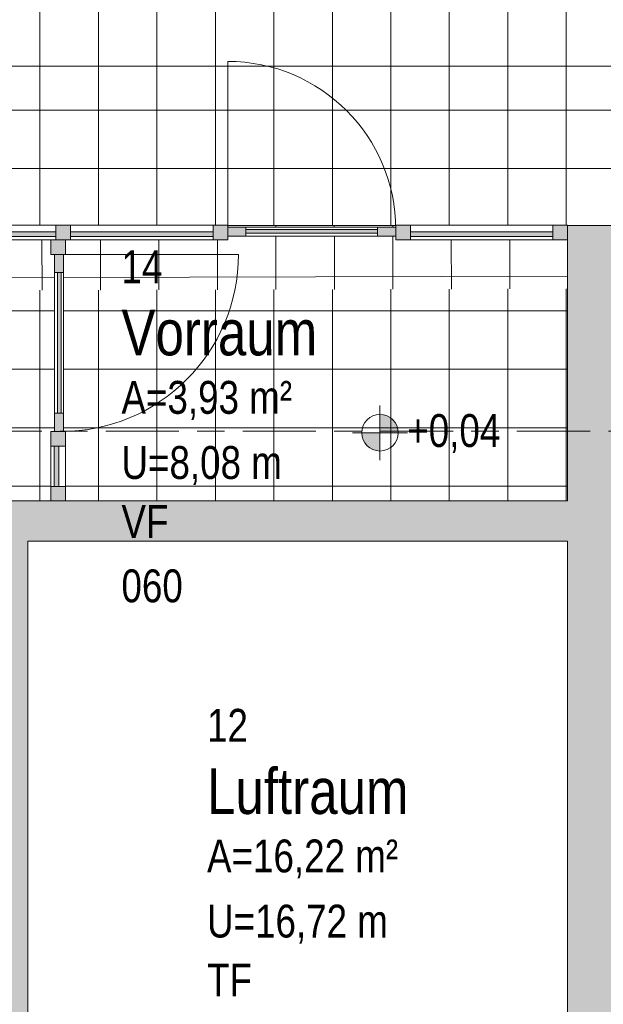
# Model space of a CAD drawing. Header units: metres. Extents: x 2 to 165, y -54 to 869.
# Tile 37 of 106: x 45.98 to 49.18, y -19.16 to -13.77. Entities that reach past the tile are written whole.
import ezdxf

# ---------------------------------------------------------------- set-up
doc = ezdxf.new("R2010")
doc.units = ezdxf.units.M
doc.linetypes.add('_Rasterlinie_', pattern=[0.75, 0.4, -0.1, 0.15, -0.1])
for name, color, linetype, lineweight in [('A_Fassade', 113, 'Continuous', 5), ('A_Geschossdecken', 7, 'Continuous', 5), ('A_Geschossdecken_Oberflächenschraffur', 7, 'Continuous', 5), ('A_Hoehenkoten', 124, 'Continuous', 5), ('A_Raster', 128, 'Continuous', 5), ('A_Raum-Txt', 16, 'Continuous', 5), ('A_Wand', 244, 'Continuous', 5), ('A_Wand_Schraff', 1, 'Continuous', 5)]:
    doc.layers.add(name, color=color, linetype=linetype, lineweight=lineweight)
doc.styles.add('Arial', font='arial.ttf', dxfattribs={"width": 0.8, "height": 0.18})
doc.styles.add('Arial_B', font='txt', dxfattribs={"width": 0.8, "height": 0.25})
pattern_1 = [(0, (56.97275, -0.226), (0, 0.319), []), (90, (56.97275, -0.226), (-0.32, 2e-17), [])]
pattern_2 = [(0, (56.97275, 0.059), (0, 0.32), []), (90, (56.97275, 0.059), (-0.32, 2e-17), [])]
pattern_3 = [(0, (56.97275, 0), (0, 0.32), []), (90, (56.97275, 0), (-0.32, 2e-17), [])]

# ---------------------------------------------------------------- blocks, each defined once
blk = doc.blocks.new('Fassade - TU DF 1 - mit Mittelpfosten - Fassade - TU DF 1 - mit Panikstange 2-8070273-AB- E0-  OK FFB')
at = {"layer": 'A_Fassade', "lineweight": 9}
h = blk.add_hatch(color=253, dxfattribs=at)
h.paths.add_polyline_path([(0.46, 0.048), (0.36, 0.048), (0.36, -0.002), (0.46, -0.002)], flags=0)
h.paths.add_polyline_path([(-0.46, 0.048), (-0.46, -0.002), (-0.36, -0.002), (-0.36, 0.048)], flags=0)
blk.add_hatch(color=253, dxfattribs=at).paths.add_polyline_path([(-0.36, 0.031), (-0.36, 0.011), (0.36, 0.011), (0.36, 0.031), (0.1686, 0.031)], flags=0)
at = {"layer": 'A_Fassade', "color": 250, "lineweight": 9}
for p, q in [((-0.36, 0.048), (-0.46, 0.048)), ((-0.46, 0.048), (-0.46, -0.002)), ((0.36, 0.048), (-0.36, 0.048)), ((-0.36, -0.002), (-0.36, 0.048)), ((0.36, 0.031), (-0.36, 0.031)), ((-0.36, 0.031), (-0.36, 0.011)), ((-0.36, 0.011), (0.36, 0.011)), ((0.46, 0.048), (0.36, 0.048)), ((0.36, 0.048), (0.36, -0.002)), ((0.36, 0.011), (0.36, 0.031)), ((0.46, -0.002), (0.46, 0.048)), ((0.46, 0.011), (0.46, -0.909)), ((-0.46, -0.002), (-0.36, -0.002)), ((-0.36, -0.002), (0.36, -0.002)), ((0.36, -0.002), (0.46, -0.002))]:
    blk.add_line(p, q, dxfattribs=at)
blk.add_arc((0.46, 0.011), 0.92, 180, 270, dxfattribs=at)
blk = doc.blocks.new('Rectangular Mullion - 80mm x 80mm-8070284-AB- E0-  OK FFB')
at = {"layer": 'A_Fassade', "lineweight": 9}
blk.add_hatch(color=253, dxfattribs=at).paths.add_polyline_path([(0, -0.0675), (0, 0.0125), (-0.08, 0.0125), (-0.08, -0.0675)], flags=0)
at = {"layer": 'A_Fassade', "color": 250, "lineweight": 9}
for p, q in [((0, 0.0125), (-0.08, 0.0125)), ((-0.08, 0.0125), (-0.08, -0.0675)), ((0, -0.0675), (0, 0.0125)), ((-0.08, -0.0675), (0, -0.0675))]:
    blk.add_line(p, q, dxfattribs=at)
blk = doc.blocks.new('System Panel - Glazed-8070285-AB- E0-  OK FFB')
at = {"layer": 'A_Fassade', "lineweight": 9}
blk.add_hatch(color=253, dxfattribs=at).paths.add_polyline_path([(-0.39, 0.0495), (-0.39, 0.0245), (0.39, 0.0245), (0.39, 0.0495)], flags=0)
at = {"layer": 'A_Fassade', "color": 250, "lineweight": 9}
for p, q in [((0.39, 0.0495), (-0.39, 0.0495)), ((-0.39, 0.0495), (-0.39, 0.0245)), ((-0.39, 0.0245), (0.39, 0.0245)), ((0.39, 0.0245), (0.39, 0.0495))]:
    blk.add_line(p, q, dxfattribs=at)
blk = doc.blocks.new('System Panel - Glazed-8070286-AB- E0-  OK FFB')
at = {"layer": 'A_Fassade', "lineweight": 9}
blk.add_hatch(color=253, dxfattribs=at).paths.add_polyline_path([(-0.42, 0.0495), (-0.42, 0.0245), (0.42, 0.0245), (0.42, 0.0495)], flags=0)
at = {"layer": 'A_Fassade', "color": 250, "lineweight": 9}
for p, q in [((0.42, 0.0495), (-0.42, 0.0495)), ((-0.42, 0.0495), (-0.42, 0.0245)), ((-0.42, 0.0245), (0.42, 0.0245)), ((0.42, 0.0245), (0.42, 0.0495))]:
    blk.add_line(p, q, dxfattribs=at)
blk = doc.blocks.new('Rectangular Mullion - 80mm x 120mm-8070289-AB- E0-  OK FFB')
at = {"layer": 'A_Fassade', "color": 250, "lineweight": 9}
for p, q in [((-10.7127, -14.8909), (-9.9327, -14.8909)), ((-9.9327, -14.9709), (-10.7127, -14.9709))]:
    blk.add_line(p, q, dxfattribs=at)
blk = doc.blocks.new('Rectangular Mullion - 80mm x 120mm-8070290-AB- E0-  OK FFB')
at = {"layer": 'A_Fassade', "color": 250, "lineweight": 9}
for p, q in [((-11.6327, -14.8909), (-10.7927, -14.8909)), ((-10.8202, -14.9709), (-11.6327, -14.9709))]:
    blk.add_line(p, q, dxfattribs=at)
blk = doc.blocks.new('Rectangular Mullion - 80mm x 80mm-8070291-AB- E0-  OK FFB')
at = {"layer": 'A_Fassade', "lineweight": 9}
blk.add_hatch(color=253, dxfattribs=at).paths.add_polyline_path([(-0.04, -0.0675), (-0.04, 0.0125), (0.04, 0.0125), (0.04, -0.0675)], flags=0)
at = {"layer": 'A_Fassade', "color": 250, "lineweight": 9}
for p, q in [((-0.04, 0.0125), (0.04, 0.0125)), ((-0.04, -0.0675), (-0.04, 0.0125)), ((0.04, 0.0125), (0.04, -0.0675)), ((0.04, -0.0675), (-0.04, -0.0675))]:
    blk.add_line(p, q, dxfattribs=at)
blk = doc.blocks.new('Fassade - TU DF 1 - mit Mittelpfosten - Fassade - TU DF 1 - mit Panikstange 2-8070293-AB- E0-  OK FFB')
at = {"layer": 'A_Fassade', "lineweight": 9}
h = blk.add_hatch(color=253, dxfattribs=at)
h.paths.add_polyline_path([(-0.485, -0.002), (-0.385, -0.002), (-0.385, 0.048), (-0.485, 0.048)], flags=0)
h.paths.add_polyline_path([(0.385, -0.002), (0.485, -0.002), (0.485, 0.048), (0.385, 0.048)], flags=0)
blk.add_hatch(color=253, dxfattribs=at).paths.add_polyline_path([(-0.385, 0.011), (0.385, 0.011), (0.385, 0.031), (-0.385, 0.031)], flags=0)
at = {"layer": 'A_Fassade', "color": 250, "lineweight": 9}
for p, q in [((-0.385, 0.048), (-0.485, 0.048)), ((-0.485, 0.048), (-0.485, -0.002)), ((0.385, 0.048), (-0.385, 0.048)), ((-0.385, -0.002), (-0.385, 0.048)), ((0.385, 0.031), (-0.385, 0.031)), ((-0.385, 0.031), (-0.385, 0.011)), ((-0.385, 0.011), (0.385, 0.011)), ((0.485, 0.048), (0.385, 0.048)), ((0.385, 0.048), (0.385, -0.002)), ((0.385, 0.011), (0.385, 0.031)), ((0.485, -0.002), (0.485, 0.048)), ((0.485, 0.011), (0.485, -0.959)), ((-0.485, -0.002), (-0.385, -0.002)), ((-0.385, -0.002), (0.385, -0.002)), ((0.385, -0.002), (0.485, -0.002))]:
    blk.add_line(p, q, dxfattribs=at)
blk.add_arc((0.485, 0.011), 0.97, 180, 270, dxfattribs=at)
blk = doc.blocks.new('Rectangular Mullion - 80mm x 80mm-8070294-AB- E0-  OK FFB')
at = {"layer": 'A_Fassade', "lineweight": 9}
blk.add_hatch(color=253, dxfattribs=at).paths.add_polyline_path([(-0.08, -0.0125), (0, -0.0125), (0, 0.0675), (-0.08, 0.0675)], flags=0)
at = {"layer": 'A_Fassade', "color": 250, "lineweight": 9}
for p, q in [((0, 0.0675), (-0.08, 0.0675)), ((-0.08, 0.0675), (-0.08, -0.0125)), ((0, -0.0125), (0, 0.0675)), ((-0.08, -0.0125), (0, -0.0125))]:
    blk.add_line(p, q, dxfattribs=at)
blk = doc.blocks.new('System Panel - Glazed-8070296-AB- E0-  OK FFB')
at = {"layer": 'A_Fassade', "lineweight": 9}
blk.add_hatch(color=253, dxfattribs=at).paths.add_polyline_path([(0.11, -0.0245), (-0.11, -0.0245), (-0.11, -0.0495), (0.11, -0.0495)], flags=0)
at = {"layer": 'A_Fassade', "color": 250, "lineweight": 9}
for p, q in [((0.11, -0.0245), (-0.11, -0.0245)), ((-0.11, -0.0245), (-0.11, -0.0495)), ((-0.11, -0.0495), (0.11, -0.0495)), ((0.11, -0.0495), (0.11, -0.0245))]:
    blk.add_line(p, q, dxfattribs=at)
blk = doc.blocks.new('Rectangular Mullion - 80mm x 80mm-V50-AB- E0-  OK FFB')
at = {"layer": 'A_Fassade', "lineweight": 9}
blk.add_hatch(color=253, dxfattribs=at).paths.add_polyline_path([(0, -0.0125), (-0.08, -0.0125), (-0.08, 0.0675), (0, 0.0675)], flags=0)
at = {"layer": 'A_Fassade', "color": 250, "lineweight": 9}
for p, q in [((-0.08, 0.0675), (0, 0.0675)), ((-0.08, -0.0125), (-0.08, 0.0675)), ((0, 0.0675), (0, -0.0125)), ((0, -0.0125), (-0.08, -0.0125))]:
    blk.add_line(p, q, dxfattribs=at)
blk = doc.blocks.new('Rectangular Mullion - 80mm x 120mm-8070300-AB- E0-  OK FFB')
at = {"layer": 'A_Fassade', "color": 250, "lineweight": 9}
for p, q in [((-10.8202, -16.3209), (-10.8202, -16.1009)), ((-10.7402, -16.1009), (-10.7402, -16.3209))]:
    blk.add_line(p, q, dxfattribs=at)
blk = doc.blocks.new('Rectangular Mullion - 80mm x 80mm-V51-AB- E0-  OK FFB')
at = {"layer": 'A_Fassade', "lineweight": 9}
blk.add_hatch(color=253, dxfattribs=at).paths.add_polyline_path([(0.04, -0.0125), (-0.04, -0.0125), (-0.04, 0.0675), (0.04, 0.0675)], flags=0)
at = {"layer": 'A_Fassade', "color": 250, "lineweight": 9}
for p, q in [((-0.04, 0.0675), (0.04, 0.0675)), ((-0.04, -0.0125), (-0.04, 0.0675)), ((0.04, 0.0675), (0.04, -0.0125)), ((0.04, -0.0125), (-0.04, -0.0125))]:
    blk.add_line(p, q, dxfattribs=at)
blk = doc.blocks.new('FP_52-AB- E0-  OK FFB')
at = {"layer": 'A_Geschossdecken_Oberflächenschraffur'}
for p, q in [((-13.429, -14.9014), (-13.429, -14.8932)), ((-13.429, -14.9014), (-13.429, -14.8932)), ((-13.109, -14.9014), (-13.109, -14.8932)), ((-13.109, -14.9014), (-13.109, -14.8932)), ((-12.789, -14.9014), (-12.789, -14.8932)), ((-12.789, -14.9014), (-12.789, -14.8932)), ((-12.469, -14.9004), (-12.469, -14.8932)), ((-12.469, -14.9004), (-12.469, -14.8932)), ((-12.149, -14.9004), (-12.149, -14.8932)), ((-12.149, -14.9004), (-12.149, -14.8932)), ((-11.829, -14.9004), (-11.829, -14.8932)), ((-11.829, -14.9004), (-11.829, -14.8932)), ((-9.589, -14.9014), (-9.589, -14.8932)), ((-9.589, -14.9014), (-9.589, -14.8932)), ((-9.269, -14.9014), (-9.269, -14.8932)), ((-9.269, -14.9014), (-9.269, -14.8932)), ((-8.949, -14.9014), (-8.949, -14.8932)), ((-8.949, -14.9014), (-8.949, -14.8932)), ((-13.4285, -15.2553), (-13.4289, -14.9514)), ((-13.4285, -15.2553), (-13.4289, -14.9514)), ((-13.1085, -15.2543), (-13.1089, -14.9514)), ((-13.1085, -15.2543), (-13.1089, -14.9514)), ((-12.7885, -15.2533), (-12.7889, -14.9514)), ((-12.7885, -15.2533), (-12.7889, -14.9514)), ((-12.4685, -15.2523), (-12.4689, -14.9504)), ((-12.4685, -15.2523), (-12.4689, -14.9504)), ((-12.1485, -15.2513), (-12.1489, -14.9504)), ((-12.1485, -15.2513), (-12.1489, -14.9504)), ((-11.8285, -15.2503), (-11.8289, -14.9504)), ((-11.8285, -15.2503), (-11.8289, -14.9504)), ((-11.5085, -15.2493), (-11.5089, -14.9709)), ((-11.5085, -15.2493), (-11.5089, -14.9709)), ((-11.1885, -15.2483), (-11.1889, -14.9709)), ((-11.1885, -15.2483), (-11.1889, -14.9709)), ((-10.8685, -15.2473), (-10.8689, -14.9709)), ((-10.8685, -15.2473), (-10.8689, -14.9709)), ((-10.5485, -15.2463), (-10.5489, -14.9709)), ((-10.5485, -15.2463), (-10.5489, -14.9709)), ((-10.2285, -15.2453), (-10.2289, -14.9709)), ((-10.2285, -15.2453), (-10.2289, -14.9709)), ((-9.9085, -15.2444), (-9.9089, -14.9709)), ((-9.9085, -15.2444), (-9.9089, -14.9709)), ((-9.5885, -15.2434), (-9.5889, -14.9514)), ((-9.5885, -15.2434), (-9.5889, -14.9514)), ((-9.2685, -15.2424), (-9.2689, -14.9514)), ((-9.2685, -15.2424), (-9.2689, -14.9514)), ((-8.9485, -15.2414), (-8.9489, -14.9514)), ((-8.9485, -15.2414), (-8.9489, -14.9514)), ((-8.6285, -15.2404), (-8.6289, -14.9709)), ((-8.6285, -15.2404), (-8.6289, -14.9709)), ((-8.3085, -15.2394), (-8.3089, -14.9709)), ((-8.3085, -15.2394), (-8.3089, -14.9709)), ((-13.6558, -15.185), (-10.8007, -15.1779)), ((-13.6558, -15.185), (-10.8007, -15.1779)), ((-10.7507, -15.1777), (-7.9927, -15.1708)), ((-10.7507, -15.1777), (-7.9927, -15.1708))]:
    blk.add_line(p, q, dxfattribs=at)
blk = doc.blocks.new('Höhenkoten - Kreuz gefüllt-6114407-AB- E0-  OK FFB')
at = {"layer": 'A_Hoehenkoten'}
h = blk.add_hatch(color=256, dxfattribs=at)
edge = h.paths.add_edge_path(flags=0)
edge.add_line((0.001, 0.0014), (0, 0.0014))
edge.add_line((0, 0.0014), (0, 0.0024))
edge.add_arc((0, 0.0014), 0.001, 0, 90, ccw=False)
h = blk.add_hatch(color=256, dxfattribs=at)
edge = h.paths.add_edge_path(flags=0)
edge.add_line((-0.001, 0.0014), (0, 0.0014))
edge.add_line((0, 0.0014), (0, 0.0004))
edge.add_arc((0, 0.0014), 0.001, 180, 270, ccw=False)
for p, q in [((0, 0.0029), (0, -0.0001)), ((0, 0.0014), (0, 0.0024)), ((0, 0.0024), (0, 0.0014)), ((0, 0.0024), (0, 0.0014)), ((0, 0.0014), (0, 0.0024)), ((-0.0015, 0.0014), (0.0015, 0.0014)), ((-0.001, 0.0014), (0, 0.0014)), ((0, 0.0014), (-0.001, 0.0014)), ((0, 0.0014), (-0.001, 0.0014)), ((-0.001, 0.0014), (0, 0.0014)), ((0.001, 0.0014), (0, 0.0014)), ((0, 0.0014), (0, 0.0004)), ((0, 0.0004), (0, 0.0014)), ((0, 0.0014), (0.001, 0.0014)), ((0, 0.0014), (0.001, 0.0014)), ((0.001, 0.0014), (0, 0.0014)), ((0, 0.0014), (0, 0.0004)), ((0, 0.0004), (0, 0.0014))]:
    blk.add_line(p, q, dxfattribs=at)
for start, end in [(90, 180), (90, 180), (360, 90), (360, 90), (180, 270), (180, 270), (270, 0), (270, 360)]:
    blk.add_arc((0, 0.0014), 0.001, start, end, dxfattribs=at)

msp = doc.modelspace()

# ---------------------------------------------------------------- hatches: boundary and pattern name
at = {"layer": 'A_Geschossdecken_Oberflächenschraffur'}
h = msp.add_hatch(dxfattribs=at)
h.set_pattern_fill('FP_16', color=256, style=0, pattern_type=2)
h.set_pattern_definition(pattern_2)
h.paths.add_polyline_path([(49.605, -14.082), (49.6044, -12.1806), (45.6141, -12.1806), (45.5953, -14.082), (49.6044, -14.082)], flags=0)
h = msp.add_hatch(dxfattribs=at)
h.set_pattern_fill('FP_16', color=256, style=0, pattern_type=2)
h.set_pattern_definition(pattern_2)
h.paths.add_polyline_path([(49.605, -14.082), (49.6044, -12.1806), (45.6141, -12.1806), (45.5953, -14.082), (49.6044, -14.082)], flags=0)
h = msp.add_hatch(dxfattribs=at)
h.set_pattern_fill('FP_15', color=256, style=0, pattern_type=2)
h.set_pattern_definition(pattern_1)
h.paths.add_polyline_path([(49.6044, -14.8934), (49.6044, -14.082), (45.5953, -14.082), (45.5947, -14.8909), (47.1201, -14.8909), (47.1201, -14.8934), (48.0401, -14.8934), (48.0401, -14.8909), (48.9801, -14.8909), (48.9801, -14.8934), (49.3801, -14.8934)], flags=0)
h = msp.add_hatch(dxfattribs=at)
h.set_pattern_fill('FP_15', color=256, style=0, pattern_type=2)
h.set_pattern_definition(pattern_1)
h.paths.add_polyline_path([(49.6044, -14.8934), (49.6044, -14.082), (45.5953, -14.082), (45.5947, -14.8909), (47.1201, -14.8909), (47.1201, -14.8934), (48.0401, -14.8934), (48.0401, -14.8909), (48.9801, -14.8909), (48.9801, -14.8934), (49.3801, -14.8934)], flags=0)
h = msp.add_hatch(dxfattribs=at)
h.set_pattern_fill('FP_418', color=256, style=0, pattern_type=2)
h.set_pattern_definition(pattern_3)
h.paths.add_polyline_path([(43.3169, -17.0156), (44.4969, -17.0097), (44.4946, -16.5408), (44.5922, -16.5408), (44.5929, -16.2658), (45.7272, -16.2658), (45.7272, -16.4009), (46.1526, -16.4009), (46.1526, -16.0209), (46.1721, -16.0209), (46.1721, -15.2473), (43.3169, -15.2562), (43.3169, -15.9789)], flags=0)
h.paths.add_polyline_path([(48.9801, -16.4009), (48.9801, -15.2386), (46.2221, -15.2472), (46.2221, -16.0209), (46.2326, -16.0209), (46.2326, -16.4009), (47.4115, -16.4009)], flags=0)
h = msp.add_hatch(dxfattribs=at)
h.set_pattern_fill('FP_418', color=256, style=0, pattern_type=2)
h.set_pattern_definition(pattern_3)
h.paths.add_polyline_path([(43.3169, -17.0156), (44.4969, -17.0097), (44.4946, -16.5408), (44.5922, -16.5408), (44.5929, -16.2658), (45.7272, -16.2658), (45.7272, -16.4009), (46.1526, -16.4009), (46.1526, -16.0209), (46.1721, -16.0209), (46.1721, -15.2473), (43.3169, -15.2562), (43.3169, -15.9789)], flags=0)
h.paths.add_polyline_path([(48.9801, -16.4009), (48.9801, -15.2386), (46.2221, -15.2472), (46.2221, -16.0209), (46.2326, -16.0209), (46.2326, -16.4009), (47.4115, -16.4009)], flags=0)
at = {"layer": 'A_Wand_Schraff', "lineweight": 9}
for points in [[(52.4821, -15.1534), (52.7321, -15.1534), (52.7321, -14.8934), (48.9801, -14.8934), (48.9801, -15.0284), (49.3801, -15.0284), (49.3801, -15.1534), (51.902, -15.1534)], [(49.1751, -21.4009), (49.3801, -21.4009), (49.3801, -15.0284), (48.9801, -15.0284), (48.9801, -21.4009)], [(45.7272, -20.5319), (46.0272, -20.5285), (46.0272, -16.4009), (45.7272, -16.4009), (45.7272, -20.2495)], [(48.9801, -16.6209), (48.9801, -16.4009), (46.0272, -16.4009), (46.0272, -16.6209), (47.4115, -16.6209)]]:
    msp.add_hatch(color=253, dxfattribs=at).paths.add_polyline_path(points, flags=0)

# ---------------------------------------------------------------- linework, layer by layer
at = {"layer": 'A_Geschossdecken', "color": 253, "lineweight": 9}
msp.add_line((48.0401, -14.8934), (47.1201, -14.8934), dxfattribs=at)
at = {"layer": 'A_Raster', "linetype": '_Rasterlinie_', "lineweight": 9}
msp.add_line((88.1031, -16.0184), (15.5195, -16.0184), dxfattribs=at)
at = {"layer": 'A_Wand', "color": 250, "lineweight": 9}
for p, q in [((52.7321, -14.8934), (48.9801, -14.8934)), ((48.9801, -14.8934), (48.9801, -16.4009)), ((48.9801, -16.4009), (45.7272, -16.4009)), ((46.0272, -20.5285), (46.0272, -16.6209)), ((46.0272, -16.6209), (48.9801, -16.6209)), ((48.9801, -16.6209), (48.9801, -20.4951))]:
    msp.add_line(p, q, dxfattribs=at)

# ---------------------------------------------------------------- block references
at = {"layer": 'A_Fassade', "color": 250, "lineweight": 9}
for name, p, rotation in [('Fassade - TU DF 1 - mit Mittelpfosten - Fassade - TU DF 1 - mit Panikstange 2-8070273-AB- E0-  OK FFB', (47.5801, -14.9034), 180), ('System Panel - Glazed-8070286-AB- E0-  OK FFB', (45.7601, -14.9034), 180), ('System Panel - Glazed-8070285-AB- E0-  OK FFB', (46.6501, -14.9034), 180), ('System Panel - Glazed-8070285-AB- E0-  OK FFB', (48.5101, -14.9034), 180), ('Rectangular Mullion - 80mm x 80mm-8070294-AB- E0-  OK FFB', (46.2201, -14.9709), 89.99999999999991), ('Fassade - TU DF 1 - mit Mittelpfosten - Fassade - TU DF 1 - mit Panikstange 2-8070293-AB- E0-  OK FFB', (46.2201, -15.5359), 89.99999999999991), ('System Panel - Glazed-8070296-AB- E0-  OK FFB', (46.2201, -16.2109), 269.9999999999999)]:
    msp.add_blockref(name, p, dxfattribs=dict(at, rotation=rotation))
for name, p in [('Rectangular Mullion - 80mm x 120mm-8070290-AB- E0-  OK FFB', (56.9727, 0)), ('Rectangular Mullion - 80mm x 120mm-8070289-AB- E0-  OK FFB', (56.9727, 0)), ('Rectangular Mullion - 80mm x 120mm-8070289-AB- E0-  OK FFB', (58.8327, 0)), ('Rectangular Mullion - 80mm x 80mm-8070284-AB- E0-  OK FFB', (48.9801, -14.9034)), ('Rectangular Mullion - 80mm x 120mm-8070300-AB- E0-  OK FFB', (56.9727, 0))]:
    msp.add_blockref(name, p, dxfattribs=at)
at = {"layer": 'A_Fassade', "color": 250, "lineweight": 9, "extrusion": (0, 0, -1)}
for p in [(-46.2201, -14.9034), (-47.0801, -14.9034), (-48.0801, -14.9034)]:
    msp.add_blockref('Rectangular Mullion - 80mm x 80mm-8070291-AB- E0-  OK FFB', p, dxfattribs=at)
at = {"layer": 'A_Fassade', "color": 250, "lineweight": 9, "extrusion": (0, 0, -1), "rotation": 270.0000000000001}
for name, p in [('Rectangular Mullion - 80mm x 80mm-V51-AB- E0-  OK FFB', (-46.2201, -16.0609)), ('Rectangular Mullion - 80mm x 80mm-V50-AB- E0-  OK FFB', (-46.2201, -16.4009))]:
    msp.add_blockref(name, p, dxfattribs=at)
at = {"layer": 'A_Geschossdecken', "color": 253, "lineweight": 9}
msp.add_blockref('FP_52-AB- E0-  OK FFB', (56.9727, 0), dxfattribs=at)
at = {"layer": 'A_Hoehenkoten', "xscale": 99.99999999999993, "yscale": 99.99999999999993, "zscale": 99.99999999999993}
msp.add_blockref('Höhenkoten - Kreuz gefüllt-6114407-AB- E0-  OK FFB', (47.9535, -16.1675), dxfattribs=at)

# ---------------------------------------------------------------- texts
at = {"layer": 'A_Hoehenkoten', "insert": (48.1028, -15.9253), "char_height": 0.18, "width": 0.601593, "attachment_point": 1, "line_spacing_factor": 0.941778, "style": 'Arial'}
msp.add_mtext('+0,04', dxfattribs=at)
at = {"layer": 'A_Raum-Txt', "attachment_point": 1}
for s, insert, char_height, width, style in [('14', (46.5389, -15.0285), 0.18, 0.269367, 'Arial'), ('Vorraum', (46.5389, -15.3539), 0.25, 1.391729, 'Arial_B'), ('A=3,93 m²', (46.5389, -15.7438), 0.18, 1.109535, 'Arial'), ('U=8,08 m', (46.5389, -16.1004), 0.18, 1.0454, 'Arial'), ('VF', (46.5389, -16.423), 0.18, 0.307848, 'Arial'), ('060', (46.5389, -16.7757), 0.18, 0.40405, 'Arial'), ('12', (47.0072, -17.5393), 0.18, 0.269367, 'Arial'), ('Luftraum', (47.0072, -17.8647), 0.25, 1.468691, 'Arial_B'), ('A=16,22 m²', (47.0072, -18.2545), 0.18, 1.244219, 'Arial'), ('U=16,72 m', (47.0072, -18.6112), 0.18, 1.180084, 'Arial'), ('TF', (47.0072, -18.9338), 0.18, 0.295021, 'Arial')]:
    msp.add_mtext(s, dxfattribs=dict(at, insert=insert, char_height=char_height, width=width, style=style))

doc.saveas('drawing.dxf')
